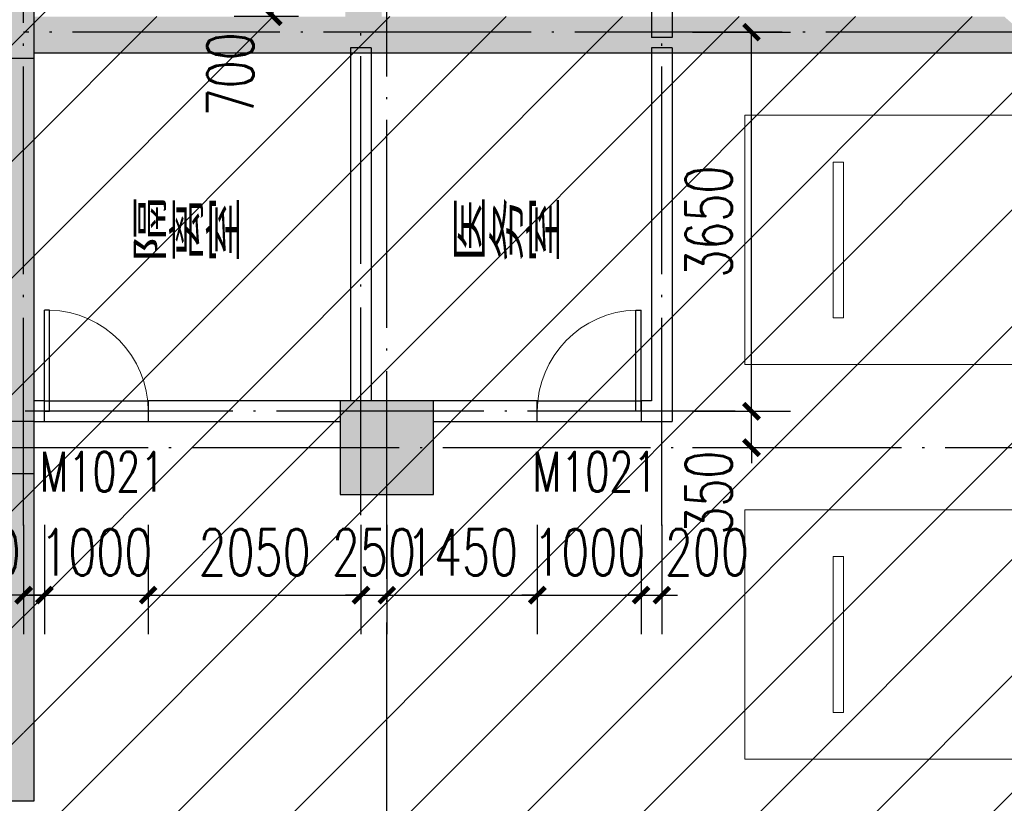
# Model space of a CAD drawing. Extents: x 797781 to 1255204, y 21234 to 1024248.
# Tile 45 of 256: x 943370 to 952859, y 85517 to 93063. Entities that reach past the tile are written whole.
import ezdxf

# ---------------------------------------------------------------- set-up
doc = ezdxf.new("R2010")
doc.units = 0
doc.header["$LTSCALE"] = 1000
doc.header["$MEASUREMENT"] = 0
doc.linetypes.add('230303生产综合楼-平面图_t8$0$DOTE', pattern=[2.42, 2, -0.2, 0.02, -0.2])
doc.layers.add('230303生产综合楼-平面图_t8$0$A-普通车位', color=252, linetype='Continuous', lineweight=9)
for name, color, linetype in [('230303生产综合楼-平面图_t8$0$A-车位编号', 7, 'Continuous'), ('230303生产综合楼-平面图_t8$0$COLUMN', 40, 'Continuous'), ('230303生产综合楼-平面图_t8$0$DOOR_FIRE', 4, 'Continuous'), ('230303生产综合楼-平面图_t8$0$DOOR_FIRE_TEXT', 7, 'Continuous'), ('230303生产综合楼-平面图_t8$0$DOTE', 1, '230303生产综合楼-平面图_t8$0$DOTE'), ('230303生产综合楼-平面图_t8$0$PUB_DIM', 3, 'Continuous'), ('230303生产综合楼-平面图_t8$0$PUB_HATCH', 8, 'Continuous'), ('230303生产综合楼-平面图_t8$0$PUB_TEXT', 7, 'Continuous'), ('230303生产综合楼-平面图_t8$0$WALL', 40, 'Continuous'), ('PUB_HATCH', 8, 'Continuous')]:
    doc.layers.add(name, color=color, linetype=linetype)
doc.styles.add('230303生产综合楼-平面图_t8$0$_HZTXT', font='@HZTXT_E', dxfattribs={"width": 0.7, "bigfont": '@@HZTXT'})
doc.styles.add('230303生产综合楼-平面图_T8$0$_TCH_DIM_T3', font='SIMPLEX', dxfattribs={"width": 0.705882, "bigfont": 'GBCBIG'})
doc.styles.add('230303生产综合楼-平面图_t8$0$_TCH_WINDOW', font='SIMPLEX', dxfattribs={"height": 3.5, "bigfont": 'GBCBIG'})
doc.dimstyles.new('230303生产综合楼-平面图_T8$0$_TCH_ARCH&&150', dxfattribs={"dimtxt": 446.25, "dimasz": 150, "dimexe": 375, "dimexo": 450, "dimgap": 189.375, "dimtad": 1, "dimdec": 0, "dimzin": 0, "dimdsep": 46, "dimtxsty": '230303生产综合楼-平面图_T8$0$_TCH_DIM_T3', "dimblk": '230303生产综合楼-平面图_t8$0$_ArchTick', "dimcen": 0.09, "dimclrt": 7, "dimazin": 2, "dimtfac": 1, "dimtdec": 0, "dimtix": 1, "dimtmove": 2, "dimatfit": 3, "dimfxl": 1, "dimtolj": 1, "dimtzin": 0, "dimarcsym": 0})

# ---------------------------------------------------------------- blocks, each defined once
blk = doc.blocks.new('230303生产综合楼-平面图_t8$0$普通车位')
at = {"layer": '230303生产综合楼-平面图_t8$0$A-普通车位'}
for points in [[(100, -1200), (5400, -1200), (5400, 1200), (100, 1200)], [(950, 750), (950, -750), (1050, -750), (1050, 750)]]:
    blk.add_lwpolyline(points, close=True, dxfattribs=at)
at = {"layer": '230303生产综合楼-平面图_t8$0$A-车位编号'}
blk.add_point((2700, 0), dxfattribs=at)
blk = doc.blocks.new('230303生产综合楼-平面图_t8$0$_ArchTick')
at = {"color": 0, "linetype": 'ByBlock', "const_width": 0.3}
blk.add_lwpolyline([(-0.5, -0.5), (0.5, 0.5)], dxfattribs=at)
blk = doc.blocks.new('*D3027')
at = {"layer": '230303生产综合楼-平面图_t8$0$PUB_DIM', "color": 0, "lineweight": -2, "transparency": 16777216}
for p, q in [((946058.6, 93792.3), (945438.3, 93792.3)), ((945813.3, 93092.3), (945813.3, 93792.3)), ((946058.6, 93092.3), (945438.3, 93092.3))]:
    blk.add_line(p, q, dxfattribs=at)
at = {"layer": 'Defpoints', "color": 0, "transparency": 16777216}
for p in [(945813.3, 93792.3), (946508.6, 93792.3), (946508.6, 93092.3)]:
    blk.add_point(p, dxfattribs=at)
at = {"layer": '230303生产综合楼-平面图_t8$0$PUB_DIM', "color": 0, "lineweight": -2, "transparency": 16777216, "xscale": 150, "yscale": 150, "zscale": 150}
for p, rotation in [((945813.3, 93792.3), 90), ((945813.3, 93092.3), 270)]:
    blk.add_blockref('230303生产综合楼-平面图_t8$0$_ArchTick', p, dxfattribs=dict(at, rotation=rotation))
at = {"layer": '230303生产综合楼-平面图_t8$0$PUB_DIM', "color": 7, "transparency": 16777216, "insert": (945400.8, 92537.3), "char_height": 446.25, "attachment_point": 5, "rotation": 90, "style": '230303生产综合楼-平面图_T8$0$_TCH_DIM_T3'}
blk.add_mtext('\\A1;700', dxfattribs=at)
blk = doc.blocks.new('*D3168')
at = {"layer": '230303生产综合楼-平面图_t8$0$PUB_DIM', "color": 0, "lineweight": -2, "transparency": 16777216}
for p, q in [((943408.6, 88197.4), (943408.6, 87146.9)), ((943608.6, 88197.4), (943608.6, 87146.9)), ((943408.6, 87521.9), (943258.6, 87521.9)), ((943408.6, 87521.9), (943608.6, 87521.9)), ((943608.6, 87521.9), (943758.6, 87521.9))]:
    blk.add_line(p, q, dxfattribs=at)
at = {"layer": 'Defpoints', "color": 0, "transparency": 16777216}
for p in [(943408.6, 88647.4), (943608.6, 88647.4), (943608.6, 87521.9)]:
    blk.add_point(p, dxfattribs=at)
at = {"layer": '230303生产综合楼-平面图_t8$0$PUB_DIM', "color": 0, "lineweight": -2, "transparency": 16777216, "xscale": 150, "yscale": 150, "zscale": 150}
blk.add_blockref('230303生产综合楼-平面图_t8$0$_ArchTick', (943408.6, 87521.9), dxfattribs=at)
at = {"layer": '230303生产综合楼-平面图_t8$0$PUB_DIM', "color": 0, "lineweight": -2, "transparency": 16777216, "xscale": 150, "yscale": 150, "zscale": 150, "rotation": 180}
blk.add_blockref('230303生产综合楼-平面图_t8$0$_ArchTick', (943608.6, 87521.9), dxfattribs=at)
at = {"layer": '230303生产综合楼-平面图_t8$0$PUB_DIM', "color": 7, "transparency": 16777216, "insert": (942975.1, 87934.4), "char_height": 446.25, "attachment_point": 5, "style": '230303生产综合楼-平面图_T8$0$_TCH_DIM_T3'}
blk.add_mtext('\\A1;200', dxfattribs=at)
blk = doc.blocks.new('*D3169')
at = {"layer": '230303生产综合楼-平面图_t8$0$PUB_DIM', "color": 0, "lineweight": -2, "transparency": 16777216}
for p, q in [((943608.6, 88197.4), (943608.6, 87146.9)), ((944608.6, 88197.4), (944608.6, 87146.9)), ((943608.6, 87521.9), (943458.6, 87521.9)), ((943608.6, 87521.9), (944608.6, 87521.9)), ((944608.6, 87521.9), (944758.6, 87521.9))]:
    blk.add_line(p, q, dxfattribs=at)
at = {"layer": 'Defpoints', "color": 0, "transparency": 16777216}
for p in [(943608.6, 88647.4), (944608.6, 88647.4), (944608.6, 87521.9)]:
    blk.add_point(p, dxfattribs=at)
at = {"layer": '230303生产综合楼-平面图_t8$0$PUB_DIM', "color": 0, "lineweight": -2, "transparency": 16777216, "xscale": 150, "yscale": 150, "zscale": 150}
blk.add_blockref('230303生产综合楼-平面图_t8$0$_ArchTick', (943608.6, 87521.9), dxfattribs=at)
at = {"layer": '230303生产综合楼-平面图_t8$0$PUB_DIM', "color": 0, "lineweight": -2, "transparency": 16777216, "xscale": 150, "yscale": 150, "zscale": 150, "rotation": 180}
blk.add_blockref('230303生产综合楼-平面图_t8$0$_ArchTick', (944608.6, 87521.9), dxfattribs=at)
at = {"layer": '230303生产综合楼-平面图_t8$0$PUB_DIM', "color": 7, "transparency": 16777216, "insert": (944108.6, 87934.4), "char_height": 446.25, "attachment_point": 5, "style": '230303生产综合楼-平面图_T8$0$_TCH_DIM_T3'}
blk.add_mtext('\\A1;1000', dxfattribs=at)
blk = doc.blocks.new('*D3170')
at = {"layer": '230303生产综合楼-平面图_t8$0$PUB_DIM', "color": 0, "lineweight": -2, "transparency": 16777216}
for p, q in [((944608.6, 88197.4), (944608.6, 87146.9)), ((946658.6, 88197.4), (946658.6, 87146.9)), ((944608.6, 87521.9), (946658.6, 87521.9))]:
    blk.add_line(p, q, dxfattribs=at)
at = {"layer": 'Defpoints', "color": 0, "transparency": 16777216}
for p in [(944608.6, 88647.4), (946658.6, 88647.4), (946658.6, 87521.9)]:
    blk.add_point(p, dxfattribs=at)
at = {"layer": '230303生产综合楼-平面图_t8$0$PUB_DIM', "color": 0, "lineweight": -2, "transparency": 16777216, "xscale": 150, "yscale": 150, "zscale": 150, "rotation": 180}
blk.add_blockref('230303生产综合楼-平面图_t8$0$_ArchTick', (944608.6, 87521.9), dxfattribs=at)
at = {"layer": '230303生产综合楼-平面图_t8$0$PUB_DIM', "color": 0, "lineweight": -2, "transparency": 16777216, "xscale": 150, "yscale": 150, "zscale": 150}
blk.add_blockref('230303生产综合楼-平面图_t8$0$_ArchTick', (946658.6, 87521.9), dxfattribs=at)
at = {"layer": '230303生产综合楼-平面图_t8$0$PUB_DIM', "color": 7, "transparency": 16777216, "insert": (945633.6, 87934.4), "char_height": 446.25, "attachment_point": 5, "style": '230303生产综合楼-平面图_T8$0$_TCH_DIM_T3'}
blk.add_mtext('\\A1;2050', dxfattribs=at)
blk = doc.blocks.new('*D3171')
at = {"layer": '230303生产综合楼-平面图_t8$0$PUB_DIM', "color": 0, "lineweight": -2, "transparency": 16777216}
for p, q in [((946658.6, 88197.4), (946658.6, 87146.9)), ((946908.6, 88197.4), (946908.6, 87146.9)), ((946658.6, 87521.9), (946508.6, 87521.9)), ((946658.6, 87521.9), (946908.6, 87521.9)), ((946908.6, 87521.9), (947058.6, 87521.9))]:
    blk.add_line(p, q, dxfattribs=at)
at = {"layer": 'Defpoints', "color": 0, "transparency": 16777216}
for p in [(946658.6, 88647.4), (946908.6, 88647.4), (946908.6, 87521.9)]:
    blk.add_point(p, dxfattribs=at)
at = {"layer": '230303生产综合楼-平面图_t8$0$PUB_DIM', "color": 0, "lineweight": -2, "transparency": 16777216, "xscale": 150, "yscale": 150, "zscale": 150}
blk.add_blockref('230303生产综合楼-平面图_t8$0$_ArchTick', (946658.6, 87521.9), dxfattribs=at)
at = {"layer": '230303生产综合楼-平面图_t8$0$PUB_DIM', "color": 0, "lineweight": -2, "transparency": 16777216, "xscale": 150, "yscale": 150, "zscale": 150, "rotation": 180}
blk.add_blockref('230303生产综合楼-平面图_t8$0$_ArchTick', (946908.6, 87521.9), dxfattribs=at)
at = {"layer": '230303生产综合楼-平面图_t8$0$PUB_DIM', "color": 7, "transparency": 16777216, "insert": (946783.6, 87934.4), "char_height": 446.25, "attachment_point": 5, "style": '230303生产综合楼-平面图_T8$0$_TCH_DIM_T3'}
blk.add_mtext('\\A1;250', dxfattribs=at)
blk = doc.blocks.new('*D3172')
at = {"layer": '230303生产综合楼-平面图_t8$0$PUB_DIM', "color": 0, "lineweight": -2, "transparency": 16777216}
for p, q in [((946908.6, 88197.4), (946908.6, 87146.9)), ((948358.6, 88197.4), (948358.6, 87146.9)), ((946908.6, 87521.9), (948358.6, 87521.9))]:
    blk.add_line(p, q, dxfattribs=at)
at = {"layer": 'Defpoints', "color": 0, "transparency": 16777216}
for p in [(946908.6, 88647.4), (948358.6, 88647.4), (948358.6, 87521.9)]:
    blk.add_point(p, dxfattribs=at)
at = {"layer": '230303生产综合楼-平面图_t8$0$PUB_DIM', "color": 0, "lineweight": -2, "transparency": 16777216, "xscale": 150, "yscale": 150, "zscale": 150, "rotation": 180}
blk.add_blockref('230303生产综合楼-平面图_t8$0$_ArchTick', (946908.6, 87521.9), dxfattribs=at)
at = {"layer": '230303生产综合楼-平面图_t8$0$PUB_DIM', "color": 0, "lineweight": -2, "transparency": 16777216, "xscale": 150, "yscale": 150, "zscale": 150}
blk.add_blockref('230303生产综合楼-平面图_t8$0$_ArchTick', (948358.6, 87521.9), dxfattribs=at)
at = {"layer": '230303生产综合楼-平面图_t8$0$PUB_DIM', "color": 7, "transparency": 16777216, "insert": (947633.6, 87934.4), "char_height": 446.25, "attachment_point": 5, "style": '230303生产综合楼-平面图_T8$0$_TCH_DIM_T3'}
blk.add_mtext('\\A1;1450', dxfattribs=at)
blk = doc.blocks.new('*D3173')
at = {"layer": '230303生产综合楼-平面图_t8$0$PUB_DIM', "color": 0, "lineweight": -2, "transparency": 16777216}
for p, q in [((948358.6, 88197.4), (948358.6, 87146.9)), ((949358.6, 88197.4), (949358.6, 87146.9)), ((948358.6, 87521.9), (948208.6, 87521.9)), ((948358.6, 87521.9), (949358.6, 87521.9)), ((949358.6, 87521.9), (949508.6, 87521.9))]:
    blk.add_line(p, q, dxfattribs=at)
at = {"layer": 'Defpoints', "color": 0, "transparency": 16777216}
for p in [(948358.6, 88647.4), (949358.6, 88647.4), (949358.6, 87521.9)]:
    blk.add_point(p, dxfattribs=at)
at = {"layer": '230303生产综合楼-平面图_t8$0$PUB_DIM', "color": 0, "lineweight": -2, "transparency": 16777216, "xscale": 150, "yscale": 150, "zscale": 150}
blk.add_blockref('230303生产综合楼-平面图_t8$0$_ArchTick', (948358.6, 87521.9), dxfattribs=at)
at = {"layer": '230303生产综合楼-平面图_t8$0$PUB_DIM', "color": 0, "lineweight": -2, "transparency": 16777216, "xscale": 150, "yscale": 150, "zscale": 150, "rotation": 180}
blk.add_blockref('230303生产综合楼-平面图_t8$0$_ArchTick', (949358.6, 87521.9), dxfattribs=at)
at = {"layer": '230303生产综合楼-平面图_t8$0$PUB_DIM', "color": 7, "transparency": 16777216, "insert": (948858.6, 87934.4), "char_height": 446.25, "attachment_point": 5, "style": '230303生产综合楼-平面图_T8$0$_TCH_DIM_T3'}
blk.add_mtext('\\A1;1000', dxfattribs=at)
blk = doc.blocks.new('*D3174')
at = {"layer": '230303生产综合楼-平面图_t8$0$PUB_DIM', "color": 0, "lineweight": -2, "transparency": 16777216}
for p, q in [((949358.6, 88197.4), (949358.6, 87146.9)), ((949558.6, 88197.4), (949558.6, 87146.9)), ((949358.6, 87521.9), (949208.6, 87521.9)), ((949358.6, 87521.9), (949558.6, 87521.9)), ((949558.6, 87521.9), (949708.6, 87521.9))]:
    blk.add_line(p, q, dxfattribs=at)
at = {"layer": 'Defpoints', "color": 0, "transparency": 16777216}
for p in [(949358.6, 88647.4), (949558.6, 88647.4), (949558.6, 87521.9)]:
    blk.add_point(p, dxfattribs=at)
at = {"layer": '230303生产综合楼-平面图_t8$0$PUB_DIM', "color": 0, "lineweight": -2, "transparency": 16777216, "xscale": 150, "yscale": 150, "zscale": 150}
blk.add_blockref('230303生产综合楼-平面图_t8$0$_ArchTick', (949358.6, 87521.9), dxfattribs=at)
at = {"layer": '230303生产综合楼-平面图_t8$0$PUB_DIM', "color": 0, "lineweight": -2, "transparency": 16777216, "xscale": 150, "yscale": 150, "zscale": 150, "rotation": 180}
blk.add_blockref('230303生产综合楼-平面图_t8$0$_ArchTick', (949558.6, 87521.9), dxfattribs=at)
at = {"layer": '230303生产综合楼-平面图_t8$0$PUB_DIM', "color": 7, "transparency": 16777216, "insert": (949992.1, 87934.4), "char_height": 446.25, "attachment_point": 5, "style": '230303生产综合楼-平面图_T8$0$_TCH_DIM_T3'}
blk.add_mtext('\\A1;200', dxfattribs=at)
blk = doc.blocks.new('*D3175')
at = {"layer": '230303生产综合楼-平面图_t8$0$PUB_DIM', "color": 0, "lineweight": -2, "transparency": 16777216}
for p, q in [((950422.8, 89292.3), (950422.8, 89442.3)), ((949854.8, 89292.3), (950797.8, 89292.3)), ((950422.8, 88942.3), (950422.8, 89292.3)), ((949854.8, 88942.3), (950797.8, 88942.3)), ((950422.8, 88942.3), (950422.8, 88792.3))]:
    blk.add_line(p, q, dxfattribs=at)
at = {"layer": 'Defpoints', "color": 0, "transparency": 16777216}
for p in [(949404.8, 89292.3), (950422.8, 89292.3), (949404.8, 88942.3)]:
    blk.add_point(p, dxfattribs=at)
at = {"layer": '230303生产综合楼-平面图_t8$0$PUB_DIM', "color": 0, "lineweight": -2, "transparency": 16777216, "xscale": 150, "yscale": 150, "zscale": 150}
for p, rotation in [((950422.8, 89292.3), 270), ((950422.8, 88942.3), 90)]:
    blk.add_blockref('230303生产综合楼-平面图_t8$0$_ArchTick', p, dxfattribs=dict(at, rotation=rotation))
at = {"layer": '230303生产综合楼-平面图_t8$0$PUB_DIM', "color": 7, "transparency": 16777216, "insert": (950010.3, 88508.8), "char_height": 446.25, "attachment_point": 5, "rotation": 90, "style": '230303生产综合楼-平面图_T8$0$_TCH_DIM_T3'}
blk.add_mtext('\\A1;350', dxfattribs=at)
blk = doc.blocks.new('*D3176')
at = {"layer": '230303生产综合楼-平面图_t8$0$PUB_DIM', "color": 0, "lineweight": -2, "transparency": 16777216}
for p, q in [((949854.8, 92942.3), (950797.8, 92942.3)), ((950422.8, 89292.3), (950422.8, 92942.3)), ((949854.8, 89292.3), (950797.8, 89292.3))]:
    blk.add_line(p, q, dxfattribs=at)
at = {"layer": 'Defpoints', "color": 0, "transparency": 16777216}
for p in [(949404.8, 92942.3), (950422.8, 92942.3), (949404.8, 89292.3)]:
    blk.add_point(p, dxfattribs=at)
at = {"layer": '230303生产综合楼-平面图_t8$0$PUB_DIM', "color": 0, "lineweight": -2, "transparency": 16777216, "xscale": 150, "yscale": 150, "zscale": 150}
for p, rotation in [((950422.8, 92942.3), 90), ((950422.8, 89292.3), 270)]:
    blk.add_blockref('230303生产综合楼-平面图_t8$0$_ArchTick', p, dxfattribs=dict(at, rotation=rotation))
at = {"layer": '230303生产综合楼-平面图_t8$0$PUB_DIM', "color": 7, "transparency": 16777216, "insert": (950010.3, 91117.3), "char_height": 446.25, "attachment_point": 5, "rotation": 90, "style": '230303生产综合楼-平面图_T8$0$_TCH_DIM_T3'}
blk.add_mtext('\\A1;3650', dxfattribs=at)
blk = doc.blocks.new('230303生产综合楼-平面图_t8$0$$DorLib2D$00000001')
for p, q in [((0.45, 0.975), (0.5, 0.975)), ((0.45, 0), (0.45, 0.975)), ((0.5, 0), (0.5, 0.975)), ((0.5, 0), (0.45, 0))]:
    blk.add_line(p, q)
at = {"lineweight": 13}
blk.add_arc((0.475, 0), 0.975, 91.46928, 180, dxfattribs=at)
blk = doc.blocks.new('_FZH')
blk.add_lwpolyline([(-0.5, -0.5), (0.5, -0.5), (0.5, 0.5), (-0.5, 0.5)], close=True)
at = {"layer": 'PUB_HATCH'}
blk.add_solid([(-0.5, -0.5), (0.5, -0.5), (-0.5, 0.5), (0.5, 0.5)], dxfattribs=at)

msp = doc.modelspace()

# ---------------------------------------------------------------- hatches: boundary and pattern name
at = {"layer": '230303生产综合楼-平面图_t8$0$PUB_HATCH'}
h = msp.add_hatch(dxfattribs=at)
h.set_pattern_fill('ANSI31', color=256, scale=500)
h.set_pattern_definition([(45, (742304.1, -46432.5), (-561.266, 561.266), [])])
h.paths.add_polyline_path([(930109.1, 68893.4), (930108.6, 82492.3), (938508.6, 82492.3), (938508.2, 85667.3), (943409, 85667.3), (943409.3, 93092.3), (943762.1, 93092.3), (943758.6, 95392.3), (943508.6, 95392.3), (943508.6, 101792.3), (951058.6, 101792.3), (951058.6, 104092.3), (952808.6, 104092.3), (952808.6, 105392.3), (952708.2, 105392.3), (952709, 111192.3), (938408.6, 111192.3), (938408.6, 112942.3), (934909, 112942.3), (934909, 113292.3), (935009, 113392.3), (935009, 113792.3), (932409, 113792.3), (932409, 113392.3), (932509, 113292.3), (932509, 112992.3), (930408.6, 112992.3), (930408.6, 111192.3), (913308.6, 111192.3), (913308.6, 119592.3), (899708.6, 119592.3), (899708.6, 116092.3), (899708.6, 114673.2), (899708.6, 111192.3), (895158.6, 111192.3), (895158.6, 96992.3), (899608.6, 96992.3), (899608.6, 98042.3), (902558.6, 98042.3), (902558.6, 96992.3), (904808.6, 96992.3), (904808.2, 86592.3), (896359, 86592.3), (896156.1, 86592.3), (896158.6, 81292.3), (896158.6, 73892.3), (896158.6, 70892.3), (896358.6, 70892.3), (897858.6, 70892.3), (897858.6, 70042.3), (900108.6, 70042.3), (900108.6, 68892.3)])
h.paths.add_polyline_path([(930105.6, 68892.3), (955656.4, 68892.3), (955656.4, 72492.3), (963356.4, 72492.3), (963356.4, 68892.3), (986709.3, 68892.3), (986709.3, 70442.3), (987458.6, 70442.3), (987458.6, 70892.3), (989258.6, 70892.3), (989256.4, 88842.3), (986008.6, 88842.3), (986008.6, 90692.3), (982958.6, 90692.3), (982958.6, 94955.7), (980858.6, 94955.7), (980858.6, 99042.3), (985808.6, 99042.3), (985808.6, 96992.3), (989256.4, 96992.3), (989256.4, 109542.3), (987108.6, 109542.3), (987108.6, 109842.3), (986208.6, 109842.3), (986208.6, 111192.3), (963706.4, 111192.3), (963706.4, 119592.3), (955308.6, 119592.3), (955304.2, 111192.3), (952709, 111192.7), (952709, 105392.3), (955356.4, 105392.3), (955357.5, 98892.3), (952859.7, 98892.3), (952858.6, 95342.3), (952858.6, 94880.1), (952858.6, 93092.3), (943407.1, 93092.3), (943407.1, 85667.3), (938508.6, 85667.3), (938508.6, 82492.3), (930107.1, 82492.3)])
for points in [[(946858.6, 93092.3), (946858.6, 93792.3), (946508.6, 93792.3), (946508.6, 93092.3), (946675.2, 92975.7)], [(943508.6, 93092.3), (943508.6, 92742.3), (946658.6, 92742.3), (946675.2, 92975.7), (946508.6, 93092.3)], [(946675.2, 92975.7), (946658.6, 92742.3), (952958.6, 92742.3), (952991.9, 92975.7), (952858.6, 93092.3), (946858.6, 93092.3)], [(943508.6, 92692.3), (943258.6, 92692.3), (943258.6, 89292.3), (943508.6, 89292.3)], [(943258.6, 89192.3), (943508.6, 89192.3), (943508.6, 89292.3), (943258.6, 89292.3)], [(943508.6, 88692.3), (943258.6, 88692.3), (943258.6, 85792.3), (943508.6, 85542.3)], [(938358.6, 85792.3), (938608.6, 85542.3), (943508.6, 85542.3), (943258.6, 85792.3)]]:
    msp.add_hatch(color=256, dxfattribs=at).paths.add_polyline_path(points)

# ---------------------------------------------------------------- linework, layer by layer
at = {"layer": '230303生产综合楼-平面图_t8$0$DOOR_FIRE'}
for p, q in [((943608.6, 89392.3), (944608.6, 89392.3)), ((948358.6, 89392.3), (949358.6, 89392.3)), ((943608.6, 89192.3), (944608.6, 89192.3)), ((948358.6, 89192.3), (949358.6, 89192.3))]:
    msp.add_line(p, q, dxfattribs=at)
at = {"layer": '230303生产综合楼-平面图_t8$0$DOTE'}
for p, q in [((946908.6, 68317.3), (946908.6, 119117.3)), ((943408.6, 88192.3), (943408.6, 101792.3)), ((955558.6, 92942.3), (943408.6, 92942.3)), ((946658.6, 88292.3), (946658.6, 92942.3)), ((949558.6, 88192.3), (949558.6, 92942.3)), ((950263.9, 89292.3), (943408.6, 89292.3)), ((870008.6, 88942.3), (989908.6, 88942.3))]:
    msp.add_line(p, q, dxfattribs=at)
at = {"layer": '230303生产综合楼-平面图_t8$0$WALL'}
for p, q in [((949658.6, 95892.3), (949658.6, 92892.3)), ((949458.6, 95792.3), (949458.6, 92892.3)), ((949658.6, 92892.3), (949458.6, 92892.3)), ((943508.6, 92742.3), (946658.6, 92742.3)), ((946558.6, 92792.3), (946558.6, 89392.3)), ((946758.6, 92792.3), (946558.6, 92792.3)), ((946658.6, 92742.3), (952958.6, 92742.3)), ((946758.6, 92792.3), (946758.6, 89392.3)), ((949458.6, 92792.3), (949458.6, 89392.3)), ((949658.6, 92792.3), (949458.6, 92792.3)), ((949658.6, 92792.3), (949658.6, 89192.3)), ((943508.6, 89292.3), (943508.6, 92692.3)), ((943608.6, 89392.3), (943508.6, 89392.3)), ((943608.6, 89192.3), (943608.6, 89392.3)), ((946458.6, 89392.3), (944608.6, 89392.3)), ((944608.6, 89392.3), (944608.6, 89192.3)), ((948358.6, 89392.3), (947358.6, 89392.3)), ((948358.6, 89192.3), (948358.6, 89392.3)), ((949458.6, 89392.3), (949358.6, 89392.3)), ((949358.6, 89392.3), (949358.6, 89192.3)), ((943508.6, 89192.3), (943508.6, 89292.3)), ((943508.6, 89192.3), (943608.6, 89192.3)), ((944608.6, 89192.3), (946458.6, 89192.3)), ((947358.6, 89192.3), (948358.6, 89192.3)), ((949358.6, 89192.3), (949658.6, 89192.3)), ((943508.6, 85542.3), (943508.6, 88692.3)), ((938608.6, 85542.3), (943508.6, 85542.3))]:
    msp.add_line(p, q, dxfattribs=at)

# ---------------------------------------------------------------- block references
at = {"layer": '230303生产综合楼-平面图_t8$0$A-普通车位', "xscale": -1, "rotation": 180}
for p in [(950258.6, 90942.3), (950258.6, 87142.3)]:
    msp.add_blockref('230303生产综合楼-平面图_t8$0$普通车位', p, dxfattribs=at)
at = {"layer": '230303生产综合楼-平面图_t8$0$COLUMN'}
for p, xscale, yscale, zscale, rotation in [((943308.6, 92942.3), 399.9999574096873, 499.9999999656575, 499.9999999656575, 359.9999999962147), ((943258.6, 88942.3), 500, 500, 500, 359.999999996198)]:
    msp.add_blockref('_FZH', p, dxfattribs=dict(at, xscale=xscale, yscale=yscale, zscale=zscale, rotation=rotation))
at = {"layer": '230303生产综合楼-平面图_t8$0$COLUMN', "xscale": 900.0030096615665, "yscale": 900, "zscale": 900}
msp.add_blockref('_FZH', (946908.6, 88942.3), dxfattribs=at)
at = {"layer": '230303生产综合楼-平面图_t8$0$DOOR_FIRE'}
ref = msp.add_blockref('230303生产综合楼-平面图_t8$0$$DorLib2D$00000001', (944108.6, 89292.3), dxfattribs=dict(at, xscale=-1000, yscale=1000, zscale=200, rotation=359.9999999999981))
ref.add_attrib('A', 'M1021', (943562.2, 88518.7), dxfattribs={"layer": '230303生产综合楼-平面图_t8$0$DOOR_FIRE_TEXT', "ltscale": 2, "height": 382.5, "style": '230303生产综合楼-平面图_t8$0$_TCH_WINDOW', "width": 0.705882})
ref = msp.add_blockref('230303生产综合楼-平面图_t8$0$$DorLib2D$00000001', (948858.6, 89292.3), dxfattribs=dict(at, xscale=1000, yscale=1000, zscale=200))
ref.add_attrib('A', 'M1021', (948312.2, 88518.7), dxfattribs={"layer": '230303生产综合楼-平面图_t8$0$DOOR_FIRE_TEXT', "ltscale": 2, "height": 382.5, "style": '230303生产综合楼-平面图_t8$0$_TCH_WINDOW', "width": 0.705882})

# ---------------------------------------------------------------- texts
at = {"layer": '230303生产综合楼-平面图_t8$0$PUB_TEXT', "color": 1, "style": '230303生产综合楼-平面图_t8$0$_HZTXT', "width": 0.7}
for s, p in [('隔离室', (944439.4, 90745.8)), ('医务室', (947523.6, 90745.8))]:
    msp.add_text(s, height=536.17, rotation=0, dxfattribs=at).set_placement(p)

# ---------------------------------------------------------------- dimensions: what is measured, and where the dimension line sits
at = {"layer": '230303生产综合楼-平面图_t8$0$PUB_DIM'}
for base, p1, p2, angle, picture, middle in [((945813.3, 93792.3), (946508.6, 93092.3), (946508.6, 93792.3), 90, '*D3027', (945400.8, 92537.3)), ((950422.8, 89292.3), (949404.8, 88942.3), (949404.8, 89292.3), 90, '*D3175', (950010.3, 88508.8)), ((943608.6, 87521.9), (943408.6, 88647.4), (943608.6, 88647.4), 0, '*D3168', (942975.1, 87934.4)), ((949558.6, 87521.9), (949358.6, 88647.4), (949558.6, 88647.4), 0, '*D3174', (949992.1, 87934.4))]:
    dim = msp.add_linear_dim(base=base, p1=p1, p2=p2, angle=angle, dimstyle='230303生产综合楼-平面图_T8$0$_TCH_ARCH&&150', dxfattribs=at)
    dim.commit()
    dim.dimension.update_dxf_attribs({"geometry": picture, "text_midpoint": middle, "dimtype": 161})
for p1, p2, distance, picture, middle in [((949404.8, 89292.3), (949404.8, 92942.3), -1018, '*D3176', (950010.3, 91117.3)), ((943608.6, 88647.4), (944608.6, 88647.4), -1125.5, '*D3169', (944108.6, 87934.4)), ((944608.6, 88647.4), (946658.6, 88647.4), -1125.5, '*D3170', (945633.6, 87934.4)), ((946658.6, 88647.4), (946908.6, 88647.4), -1125.5, '*D3171', (946783.6, 87934.4)), ((946908.6, 88647.4), (948358.6, 88647.4), -1125.5, '*D3172', (947633.6, 87934.4)), ((948358.6, 88647.4), (949358.6, 88647.4), -1125.5, '*D3173', (948858.6, 87934.4))]:
    dim = msp.add_aligned_dim(p1=p1, p2=p2, distance=distance, dimstyle='230303生产综合楼-平面图_T8$0$_TCH_ARCH&&150', dxfattribs=at)
    dim.commit()
    dim.dimension.update_dxf_attribs({"geometry": picture, "text_midpoint": middle})

doc.saveas('drawing.dxf')
